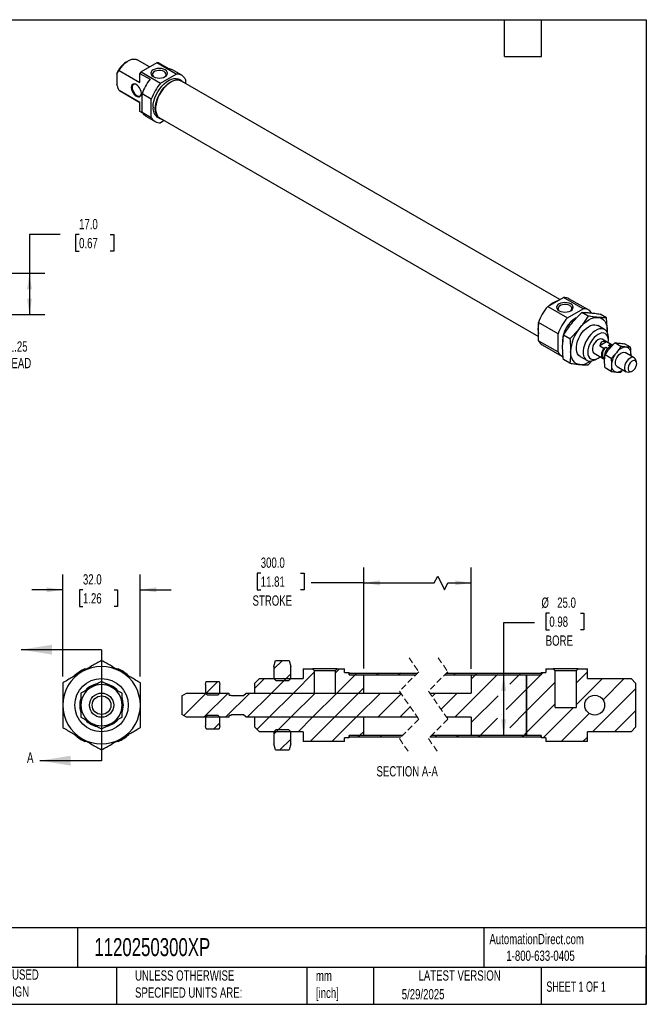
# Model space of a CAD drawing. Header units: millimetres. Extents: x 13 to 546, y 13 to 419.
# Tile 2 of 2: x 288 to 546, y 13 to 419. Entities that reach past the tile are written whole.
import ezdxf

# ---------------------------------------------------------------- set-up
doc = ezdxf.new("R2010")
doc.units = ezdxf.units.MM
doc.header["$LTSCALE"] = 2
doc.linetypes.add('SLD-Dashed', pattern=[1.905, 1.27, -0.635])
doc.linetypes.add('SLD-Solid', pattern=[0])
doc.layers.add('DIMENSIONS', color=140, linetype='SLD-Solid', lineweight=25)
doc.layers.add('TEXT', color=140, linetype='SLD-Solid', lineweight=25)
doc.layers.add('HATCH', color=6, linetype='SLD-Solid')
doc.styles.add('SLDTEXTSTYLE0', font='TXT', dxfattribs={"width": 0.7})
doc.styles.add('SLDTEXTSTYLE1', font='TXT', dxfattribs={"width": 0.65})
doc.dimstyles.new('SLDDIMSTYLE1', dxfattribs={"dimtxt": 4.316016, "dimasz": 6.604, "dimexe": 0, "dimexo": 0.0625, "dimgap": 1.079004, "dimtad": 0, "dimtih": 1, "dimtoh": 1, "dimrnd": 1e-09, "dimzin": 4, "dimdsep": 46, "dimtxsty": 'SLDTEXTSTYLE0', "dimsah": 1, "dimcen": 0.09, "dimadec": 0, "dimazin": 1, "dimtfac": 1, "dimtmove": 0, "dimatfit": 0, "dimfxl": 0, "dimfrac": 2, "dimtolj": 1, "dimtzin": 12, "dimarcsym": 0})
doc.dimstyles.new('SLDDIMSTYLE2', dxfattribs={"dimtxt": 4.316016, "dimasz": 6.604, "dimexe": 0, "dimexo": 0.0625, "dimgap": 1.079004, "dimtad": 0, "dimtih": 1, "dimtoh": 1, "dimrnd": 1e-09, "dimzin": 12, "dimdsep": 46, "dimtxsty": 'SLDTEXTSTYLE0', "dimsah": 1, "dimcen": 0.09, "dimadec": 0, "dimazin": 3, "dimtfac": 1, "dimtmove": 0, "dimatfit": 0, "dimfxl": 0, "dimfrac": 2, "dimtolj": 1, "dimtzin": 12, "dimarcsym": 0})
doc.dimstyles.new('SLDDIMSTYLE3', dxfattribs={"dimtxt": 4.316016, "dimasz": 6.604, "dimexe": 0, "dimexo": 0.0625, "dimgap": 1.079004, "dimtad": 0, "dimtih": 1, "dimtoh": 1, "dimrnd": 1e-09, "dimzin": 4, "dimdsep": 46, "dimtxsty": 'SLDTEXTSTYLE0', "dimsah": 1, "dimcen": 0.09, "dimadec": 0, "dimazin": 1, "dimtfac": 1, "dimtofl": 0, "dimtmove": 0, "dimatfit": 3, "dimfxl": 0, "dimfrac": 2, "dimtolj": 1, "dimtzin": 12, "dimarcsym": 0})

# ---------------------------------------------------------------- blocks, each defined once
blk = doc.blocks.new('_D_8')
at = {"layer": 'DIMENSIONS'}
for p, q in [((305.4, 147.94), (305.4, 190.14)), ((337.4, 147.94), (337.4, 190.14)), ((305.4, 183.79), (292.7, 183.79)), ((313.73, 183.79), (312.28, 183.79)), ((312.28, 183.79), (312.28, 176.93)), ((326.55, 183.79), (328, 183.79)), ((328, 183.79), (328, 176.93)), ((337.4, 183.79), (350.1, 183.79)), ((312.28, 176.93), (313.73, 176.93)), ((328, 176.93), (326.55, 176.93))]:
    blk.add_line(p, q, dxfattribs=at)
for points in [[(305.4, 183.79), (298.8, 184.8), (298.8, 182.77)], [(337.4, 183.79), (344.01, 182.77), (344.01, 184.8)]]:
    blk.add_solid(points, dxfattribs=at)
at = {"layer": 'DIMENSIONS', "char_height": 4.233, "attachment_point": 1, "style": 'SLDTEXTSTYLE0'}
for s, insert in [('32.0', (313.73, 190.21)), ('1.26', (313.73, 182.38))]:
    blk.add_mtext(s, dxfattribs=dict(at, insert=insert))
blk = doc.blocks.new('_D_15')
at = {"layer": 'DIMENSIONS'}
for p, q in [((258.55, 310.91), (258.55, 323.61)), ((223.78, 310.91), (264.9, 310.91)), ((223.78, 300.91), (264.9, 300.91)), ((258.55, 280.87), (258.55, 300.91)), ((271.25, 280.87), (258.55, 280.87))]:
    blk.add_line(p, q, dxfattribs=at)
for points in [[(258.55, 310.91), (259.57, 317.52), (257.53, 317.52)], [(258.55, 300.91), (257.53, 294.31), (259.57, 294.31)]]:
    blk.add_solid(points, dxfattribs=at)
at = {"layer": 'DIMENSIONS', "char_height": 4.233, "attachment_point": 1, "style": 'SLDTEXTSTYLE0'}
for s, insert in [('M10-1.25', (274.15, 286.33)), ('THREAD', (276.1, 279.47))]:
    blk.add_mtext(s, dxfattribs=dict(at, insert=insert))
blk = doc.blocks.new('_D_16')
at = {"layer": 'DIMENSIONS'}
for p, q in [((304.36, 330.41), (291.66, 330.41)), ((291.66, 330.41), (291.66, 314.41)), ((312.14, 330.41), (310.69, 330.41)), ((310.69, 330.41), (310.69, 323.55)), ((324.97, 330.41), (326.42, 330.41)), ((326.42, 330.41), (326.42, 323.55)), ((310.69, 323.55), (312.14, 323.55)), ((326.42, 323.55), (324.97, 323.55)), ((235.68, 314.41), (257.03, 314.41)), ((260.07, 314.41), (298.01, 314.41)), ((291.66, 314.41), (291.66, 297.41)), ((235.68, 297.41), (241.71, 297.41)), ((244.76, 297.41), (257.03, 297.41)), ((260.07, 297.41), (298.01, 297.41))]:
    blk.add_line(p, q, dxfattribs=at)
for points in [[(291.66, 314.41), (290.65, 307.81), (292.68, 307.81)], [(291.66, 297.41), (292.68, 304.02), (290.65, 304.02)]]:
    blk.add_solid(points, dxfattribs=at)
at = {"layer": 'DIMENSIONS', "char_height": 4.233, "attachment_point": 1, "style": 'SLDTEXTSTYLE0'}
for s, insert in [('17.0', (312.14, 336.84)), ('0.67', (312.14, 329.01))]:
    blk.add_mtext(s, dxfattribs=dict(at, insert=insert))
blk = doc.blocks.new('_D_20')
at = {"layer": 'DIMENSIONS'}
for p, q in [((429.6, 151.28), (429.6, 192.99)), ((473.93, 151.21), (473.93, 192.99)), ((387.07, 190.68), (385.62, 190.68)), ((385.62, 190.68), (385.62, 183.82)), ((403.49, 190.68), (404.94, 190.68)), ((404.94, 190.68), (404.94, 183.82)), ((458.64, 186.64), (460.05, 189.46)), ((460.05, 189.46), (462.87, 183.82)), ((385.62, 183.82), (387.07, 183.82)), ((404.94, 183.82), (403.49, 183.82)), ((429.6, 186.64), (407.84, 186.64)), ((429.6, 186.64), (458.64, 186.64)), ((462.87, 183.82), (464.28, 186.64)), ((464.28, 186.64), (473.93, 186.64))]:
    blk.add_line(p, q, dxfattribs=at)
for points in [[(429.6, 186.64), (436.2, 185.63), (436.2, 187.66)], [(473.93, 186.64), (467.32, 187.66), (467.32, 185.63)]]:
    blk.add_solid(points, dxfattribs=at)
at = {"layer": 'DIMENSIONS', "char_height": 4.233, "attachment_point": 1, "style": 'SLDTEXTSTYLE0'}
for s, insert in [('300.0', (387.07, 197.1)), ('11.81', (387.07, 189.28)), ('STROKE', (383.69, 181.45))]:
    blk.add_mtext(s, dxfattribs=dict(at, insert=insert))
blk = doc.blocks.new('_D_21')
at = {"layer": 'DIMENSIONS'}
for p, q in [((506.11, 174.16), (504.66, 174.16)), ((504.66, 174.16), (504.66, 167.3)), ((518.93, 174.16), (520.38, 174.16)), ((520.38, 174.16), (520.38, 167.3)), ((499.95, 170.13), (487.25, 170.13)), ((487.25, 170.13), (487.25, 148.67)), ((504.66, 167.3), (506.11, 167.3)), ((520.38, 167.3), (518.93, 167.3)), ((487.25, 148.67), (487.25, 123.67))]:
    blk.add_line(p, q, dxfattribs=at)
for points in [[(487.25, 148.67), (486.24, 142.06), (488.27, 142.06)], [(487.25, 123.67), (488.27, 130.27), (486.24, 130.27)]]:
    blk.add_solid(points, dxfattribs=at)
at = {"layer": 'DIMENSIONS', "char_height": 4.233, "attachment_point": 1, "style": 'SLDTEXTSTYLE0'}
for s, insert in [('%%c', (502.85, 180.59)), ('25.0', (509.36, 180.59)), ('0.98', (506.11, 172.76)), ('BORE', (504.61, 164.93))]:
    blk.add_mtext(s, dxfattribs=dict(at, insert=insert))
blk = doc.blocks.new('SW_HATCH_0')
at = {"layer": 'HATCH', "color": 0}
for p, q in [((-63.58, 30.98), (-67.12, 27.44)), ((-63.58, 30.98), (-67.12, 27.44)), ((-63.58, 30.98), (-67.12, 27.44)), ((-60.12, 25.46), (-62.89, 22.69)), ((-60.12, 25.46), (-62.89, 22.69)), ((-60.12, 25.46), (-62.89, 22.69)), ((-50.4, 26.2), (-59.1, 17.5)), ((-50.4, 26.2), (-59.1, 17.5)), ((-50.4, 26.2), (-59.1, 17.5)), ((-40.12, 27.5), (-41.84, 25.78)), ((-40.12, 27.5), (-41.84, 25.78)), ((-40.12, 27.5), (-41.84, 25.78)), ((-33.56, 25.07), (-41.14, 17.5)), ((-33.56, 25.07), (-41.14, 17.5)), ((-33.56, 25.07), (-41.14, 17.5)), ((-32.88, 25.76), (-33.64, 25)), ((-32.88, 25.76), (-33.64, 25)), ((-32.88, 25.76), (-33.64, 25)), ((-23.9, 25.76), (-24.66, 25)), ((-23.9, 25.76), (-24.66, 25)), ((-23.9, 25.76), (-24.66, 25)), ((-14.92, 25.76), (-15.68, 25)), ((-14.92, 25.76), (-15.68, 25)), ((-14.92, 25.76), (-15.68, 25)), ((7.8, 25.76), (7.04, 25)), ((7.8, 25.76), (7.04, 25)), ((7.8, 25.76), (7.04, 25)), ((25, 25), (7.5, 7.5)), ((25, 25), (7.5, 7.5)), ((25, 25), (7.5, 7.5)), ((16.02, 25), (14.31, 23.29)), ((16.02, 25), (14.31, 23.29)), ((16.02, 25), (14.31, 23.29)), ((16.78, 25.76), (16.02, 25)), ((16.78, 25.76), (16.02, 25)), ((16.78, 25.76), (16.02, 25)), ((25.12, 25.12), (25, 25)), ((25.12, 25.12), (25, 25)), ((25.12, 25.12), (25, 25)), ((33.98, 25), (30.15, 21.17)), ((33.98, 25), (30.15, 21.17)), ((33.98, 25), (30.15, 21.17)), ((34.74, 25.76), (33.98, 25)), ((34.74, 25.76), (33.98, 25)), ((34.74, 25.76), (33.98, 25)), ((43.04, 25.07), (37.11, 19.15)), ((43.04, 25.07), (37.11, 19.15)), ((43.04, 25.07), (37.11, 19.15)), ((43.11, 25.15), (42.96, 25)), ((43.11, 25.15), (42.96, 25)), ((43.11, 25.15), (42.96, 25)), ((43.96, 26), (43.11, 25.15)), ((43.96, 26), (43.11, 25.15)), ((43.96, 26), (43.11, 25.15)), ((45.46, 27.5), (45.11, 27.15)), ((45.46, 27.5), (45.11, 27.15)), ((45.46, 27.5), (45.11, 27.15)), ((62.21, 26.29), (57.49, 21.57)), ((62.21, 26.29), (57.49, 21.57)), ((62.21, 26.29), (57.49, 21.57)), ((-90.2, 22.31), (-95.19, 17.33)), ((-90.2, 22.31), (-95.19, 17.33)), ((-90.2, 22.31), (-95.19, 17.33)), ((-71.06, 23.5), (-75.12, 19.44)), ((-71.06, 23.5), (-75.12, 19.44)), ((-71.06, 23.5), (-75.12, 19.44)), ((-62.08, 23.5), (-68.08, 17.5)), ((-62.08, 23.5), (-68.08, 17.5)), ((-62.08, 23.5), (-68.08, 17.5)), ((48.93, 21.99), (37.11, 10.17)), ((48.93, 21.99), (37.11, 10.17)), ((48.93, 21.99), (37.11, 10.17)), ((68.4, 23.5), (57.49, 12.59)), ((68.4, 23.5), (57.49, 12.59)), ((68.4, 23.5), (57.49, 12.59)), ((77.38, 23.5), (68.64, 14.75)), ((77.38, 23.5), (68.64, 14.75)), ((77.38, 23.5), (68.64, 14.75)), ((-95.02, 17.5), (-104.32, 8.2)), ((-95.02, 17.5), (-104.32, 8.2)), ((-95.02, 17.5), (-104.32, 8.2)), ((-86.04, 17.5), (-96.04, 7.5)), ((-86.04, 17.5), (-96.04, 7.5)), ((-86.04, 17.5), (-96.04, 7.5)), ((-77.06, 17.5), (-87.06, 7.5)), ((-77.06, 17.5), (-87.06, 7.5)), ((-77.06, 17.5), (-87.06, 7.5)), ((-68.08, 17.5), (-78.08, 7.5)), ((-68.08, 17.5), (-78.08, 7.5)), ((-68.08, 17.5), (-78.08, 7.5)), ((-59.1, 17.5), (-69.1, 7.5)), ((-59.1, 17.5), (-69.1, 7.5)), ((-59.1, 17.5), (-69.1, 7.5)), ((-50.12, 17.5), (-60.12, 7.5)), ((-50.12, 17.5), (-60.12, 7.5)), ((-50.12, 17.5), (-60.12, 7.5)), ((-41.14, 17.5), (-51.14, 7.5)), ((-41.14, 17.5), (-51.14, 7.5)), ((-41.14, 17.5), (-51.14, 7.5)), ((-32.16, 17.5), (-42.16, 7.5)), ((-32.16, 17.5), (-42.16, 7.5)), ((-32.16, 17.5), (-42.16, 7.5)), ((-23.18, 17.5), (-33.18, 7.5)), ((-23.18, 17.5), (-33.18, 7.5)), ((-23.18, 17.5), (-33.18, 7.5)), ((-30.02, 19.64), (-32.16, 17.5)), ((-30.02, 19.64), (-32.16, 17.5)), ((-30.02, 19.64), (-32.16, 17.5)), ((-14.56, 17.13), (-24.2, 7.5)), ((-14.56, 17.13), (-24.2, 7.5)), ((-14.56, 17.13), (-24.2, 7.5)), ((-0.46, 17.5), (-1.85, 16.11)), ((-0.46, 17.5), (-1.85, 16.11)), ((-0.46, 17.5), (-1.85, 16.11)), ((8.52, 17.5), (1.81, 10.79)), ((8.52, 17.5), (1.81, 10.79)), ((8.52, 17.5), (1.81, 10.79)), ((25.38, 16.4), (14.31, 5.33)), ((25.38, 16.4), (14.31, 5.33)), ((25.38, 16.4), (14.31, 5.33)), ((37.11, 19.15), (28.63, 10.67)), ((37.11, 19.15), (28.63, 10.67)), ((37.11, 19.15), (28.63, 10.67)), ((82.21, 19.35), (64.36, 1.5)), ((82.21, 19.35), (64.36, 1.5)), ((82.21, 19.35), (64.36, 1.5)), ((48.93, 13.01), (37.11, 1.19)), ((48.93, 13.01), (37.11, 1.19)), ((48.93, 13.01), (37.11, 1.19)), ((-10.9, 11.82), (-15.22, 7.5)), ((-10.9, 11.82), (-15.22, 7.5)), ((-10.9, 11.82), (-15.22, 7.5)), ((26.63, 8.67), (26.56, 8.6)), ((26.63, 8.67), (26.56, 8.6)), ((26.63, 8.67), (26.56, 8.6)), ((37.11, 10.17), (30.15, 3.21)), ((37.11, 10.17), (30.15, 3.21)), ((37.11, 10.17), (30.15, 3.21)), ((56.4, 11.5), (43.9, -1)), ((56.4, 11.5), (43.9, -1)), ((56.4, 11.5), (43.9, -1)), ((62.96, 9.08), (51.38, -2.5)), ((62.96, 9.08), (51.38, -2.5)), ((62.96, 9.08), (51.38, -2.5)), ((82.21, 10.37), (73.34, 1.5)), ((82.21, 10.37), (73.34, 1.5)), ((82.21, 10.37), (73.34, 1.5)), ((-89.37, 5.19), (-91.87, 2.69)), ((-89.37, 5.19), (-91.87, 2.69)), ((-89.37, 5.19), (-91.87, 2.69)), ((-69.1, 7.5), (-74.11, 2.49)), ((-69.1, 7.5), (-74.11, 2.49)), ((-69.1, 7.5), (-74.11, 2.49)), ((-60.12, 7.5), (-66.12, 1.5)), ((-60.12, 7.5), (-66.12, 1.5)), ((-60.12, 7.5), (-66.12, 1.5)), ((-51.14, 7.5), (-57.14, 1.5)), ((-51.14, 7.5), (-57.14, 1.5)), ((-51.14, 7.5), (-57.14, 1.5)), ((-42.16, 7.5), (-52.16, -2.5)), ((-42.16, 7.5), (-52.16, -2.5)), ((-42.16, 7.5), (-52.16, -2.5)), ((-33.18, 7.5), (-43.18, -2.5)), ((-33.18, 7.5), (-43.18, -2.5)), ((-33.18, 7.5), (-43.18, -2.5)), ((25.12, 7.16), (17.96, 0)), ((25.12, 7.16), (17.96, 0)), ((25.12, 7.16), (17.96, 0)), ((-65.31, 2.31), (-67.12, 0.5)), ((-65.31, 2.31), (-67.12, 0.5)), ((-65.31, 2.31), (-67.12, 0.5)), ((-31.7, 0), (-32.46, -0.76)), ((-31.7, 0), (-32.46, -0.76)), ((-31.7, 0), (-32.46, -0.76)), ((-30.02, 1.68), (-31.77, -0.07)), ((-30.02, 1.68), (-31.77, -0.07)), ((-30.02, 1.68), (-31.77, -0.07)), ((-22.72, 0), (-23.48, -0.76)), ((-22.72, 0), (-23.48, -0.76)), ((-22.72, 0), (-23.48, -0.76)), ((0, 0), (-0.76, -0.76)), ((0, 0), (-0.76, -0.76)), ((0, 0), (-0.76, -0.76)), ((8.98, 0), (8.22, -0.76)), ((8.98, 0), (8.22, -0.76)), ((8.98, 0), (8.22, -0.76)), ((17.96, 0), (17.2, -0.76)), ((17.96, 0), (17.2, -0.76)), ((17.96, 0), (17.2, -0.76)), ((35.92, 0), (35.16, -0.76)), ((35.92, 0), (35.16, -0.76)), ((35.92, 0), (35.16, -0.76)), ((37.11, 1.19), (35.92, 0)), ((37.11, 1.19), (35.92, 0)), ((37.11, 1.19), (35.92, 0)), ((-60.12, -1.48), (-64.61, -5.98)), ((-60.12, -1.48), (-64.61, -5.98)), ((-60.12, -1.48), (-64.61, -5.98)), ((62.21, -0.65), (60.36, -2.5)), ((62.21, -0.65), (60.36, -2.5)), ((62.21, -0.65), (60.36, -2.5))]:
    blk.add_line(p, q, dxfattribs=at)

msp = doc.modelspace()

# ---------------------------------------------------------------- linework, layer by layer
for p, q in [((341.204, 399.588), (336.123, 402.521)), ((332.456, 402.158), (331.513, 401.613)), ((344.182, 401.308), (337.702, 397.567)), ((352.243, 396.654), (344.182, 401.308)), ((348.956, 398.855), (344.713, 401.304)), ((354.503, 396.145), (350.684, 398.349)), ((327.743, 396.782), (327.743, 392.293)), ((328.686, 398.103), (337.171, 393.205)), ((337.171, 396.95), (341.413, 394.501)), ((337.171, 393.205), (337.171, 396.95)), ((337.702, 397.567), (345.763, 392.913)), ((345.763, 392.913), (352.243, 396.654)), ((354.446, 393.868), (353.503, 394.413)), ((356.074, 394.442), (356.074, 392.744)), ((510.483, 303.605), (354.366, 393.73)), ((337.171, 384.985), (328.686, 389.883)), ((328.79, 389.819), (328.686, 389.883)), ((328.79, 389.819), (337.171, 384.981)), ((341.932, 386.278), (338.114, 388.482)), ((338.114, 380.999), (338.114, 388.482)), ((341.932, 378.794), (341.932, 386.278)), ((337.171, 381.239), (337.171, 384.985)), ((338.383, 380.54), (337.171, 381.239)), ((338.114, 380.999), (341.932, 378.794)), ((339.685, 379.296), (343.504, 377.092)), ((344.503, 378.824), (345.446, 378.28)), ((345.526, 378.418), (501.644, 288.293)), ((347.235, 377.432), (345.763, 376.582)), ((505.475, 300.713), (511.955, 304.455)), ((520.016, 299.801), (511.955, 304.455)), ((522.275, 299.292), (514.214, 303.945)), ((505.475, 300.713), (513.536, 296.06)), ((513.536, 296.06), (520.016, 299.801)), ((522.103, 296.747), (519.463, 298.271)), ((529.645, 296.073), (527.005, 297.597)), ((509.705, 289.425), (501.644, 294.078)), ((501.644, 286.595), (501.644, 294.078)), ((528.928, 291.218), (526.099, 292.85)), ((509.705, 281.941), (509.705, 289.425)), ((514.56, 287.364), (511.92, 288.888)), ((529.945, 290), (529.975, 290.854)), ((529.975, 290.854), (529.95, 290.13)), ((501.644, 286.595), (509.705, 281.941)), ((503.215, 284.892), (511.276, 280.239)), ((529.74, 286.092), (526.911, 284.459)), ((531.642, 285.032), (527.871, 287.209)), ((531.389, 285.139), (529.74, 286.092)), ((530.447, 286.772), (530.447, 287.86)), ((530.579, 284.671), (531.389, 285.139)), ((531.286, 284.263), (530.579, 284.671)), ((531.649, 284.412), (531.375, 284.57)), ((535.584, 284.25), (533.088, 285.691)), ((539.591, 283.892), (537.095, 285.333)), ((524.537, 281.436), (528.309, 279.258)), ((526.911, 284.459), (528.561, 283.506)), ((528.561, 283.506), (529.372, 283.974)), ((531.577, 279.266), (529.081, 280.707)), ((529.372, 283.974), (530.079, 283.566)), ((541.07, 279.589), (537.416, 281.698)), ((539.709, 280.375), (539.757, 281.125)), ((514.56, 277.307), (511.92, 278.831)), ((518.766, 280.148), (521.595, 278.516)), ((522.103, 276.633), (523.78, 278.37)), ((525.262, 278.879), (526.205, 279.424)), ((528.905, 279.35), (528.561, 279.151)), ((528.575, 279.72), (528.849, 279.562)), ((542.039, 277.883), (541.605, 278.945)), ((531.577, 273.923), (529.081, 275.364)), ((534.083, 275.925), (537.737, 273.816)), ((535.584, 273.565), (536.472, 274.546)), ((538.563, 273.674), (539.7, 273.829)), ((392.498, 152.166), (393.198, 154.641)), ((393.198, 154.641), (398.798, 154.641)), ((398.798, 154.641), (399.498, 152.166)), ((314.53, 151.166), (315.384, 151.166)), ((327.423, 151.166), (328.277, 151.166)), ((392.498, 152.166), (392.498, 147.166)), ((399.498, 147.166), (399.498, 152.166)), ((404.498, 151.166), (404.498, 147.166)), ((404.498, 151.166), (408.348, 151.166)), ((409.215, 150.299), (408.348, 151.166)), ((418.648, 151.166), (408.348, 151.166)), ((418.648, 151.166), (417.781, 150.299)), ((418.648, 151.166), (421.598, 151.166)), ((421.598, 149.666), (421.598, 151.166)), ((504.727, 151.166), (504.727, 149.666)), ((504.727, 151.166), (507.677, 151.166)), ((508.544, 150.299), (507.677, 151.166)), ((517.977, 151.166), (507.677, 151.166)), ((517.977, 151.166), (517.11, 150.299)), ((517.977, 151.166), (521.827, 151.166)), ((521.827, 147.166), (521.827, 151.166)), ((384.498, 145.166), (386.498, 147.166)), ((386.498, 147.166), (404.498, 147.166)), ((392.498, 147.166), (393.31, 146.354)), ((393.31, 146.354), (398.686, 146.354)), ((398.686, 146.354), (399.498, 147.166)), ((409.215, 141.166), (409.215, 150.299)), ((417.781, 150.299), (409.215, 150.299)), ((417.781, 150.299), (417.781, 141.166)), ((421.598, 149.666), (423.598, 149.666)), ((423.598, 148.741), (423.598, 149.666)), ((423.598, 149.426), (451.702, 149.426)), ((423.598, 149.426), (423.598, 148.666)), ((423.598, 148.741), (429.598, 148.741)), ((423.598, 148.666), (450.942, 148.666)), ((429.598, 141.166), (429.598, 148.741)), ((462.942, 148.666), (502.727, 148.666)), ((463.702, 149.426), (502.727, 149.426)), ((473.927, 148.666), (473.927, 141.166)), ((473.927, 148.666), (496.727, 148.666)), ((496.727, 148.741), (496.727, 123.591)), ((496.727, 148.741), (502.727, 148.741)), ((496.727, 123.666), (496.727, 148.666)), ((502.727, 149.666), (502.727, 148.741)), ((502.727, 149.666), (504.727, 149.666)), ((502.727, 148.666), (502.727, 149.426)), ((508.544, 135.166), (508.544, 150.299)), ((517.11, 150.299), (508.544, 150.299)), ((517.11, 150.299), (517.11, 135.166)), ((521.827, 147.166), (539.827, 147.166)), ((539.827, 147.166), (541.827, 145.166)), ((364.248, 144.666), (364.601, 145.981)), ((364.248, 144.666), (364.248, 141.166)), ((364.601, 145.981), (369.896, 145.981)), ((369.896, 145.981), (370.248, 144.666)), ((370.248, 141.166), (370.248, 144.666)), ((384.498, 145.166), (384.498, 141.166)), ((541.827, 127.166), (541.827, 145.166)), ((354.498, 140.011), (356.498, 141.166)), ((354.498, 140.011), (354.498, 132.321)), ((356.498, 141.166), (373.998, 141.166)), ((364.248, 141.166), (364.925, 140.489)), ((364.925, 140.489), (369.572, 140.489)), ((369.572, 140.489), (370.248, 141.166)), ((373.998, 140.366), (373.998, 141.166)), ((373.998, 140.366), (374.798, 140.366)), ((374.798, 140.366), (374.998, 140.166)), ((374.998, 140.166), (379.998, 140.166)), ((379.998, 140.166), (380.998, 141.166)), ((380.998, 141.166), (444.802, 141.166)), ((384.498, 141.166), (409.215, 141.166)), ((417.781, 141.166), (429.598, 141.166)), ((456.802, 141.166), (473.927, 141.166)), ((508.544, 135.166), (517.11, 135.166)), ((356.498, 131.166), (354.498, 132.321)), ((373.998, 131.166), (356.498, 131.166)), ((364.925, 131.842), (364.248, 131.166)), ((364.248, 131.166), (364.248, 127.666)), ((369.572, 131.842), (364.925, 131.842)), ((370.248, 131.166), (369.572, 131.842)), ((370.248, 127.666), (370.248, 131.166)), ((374.798, 131.966), (373.998, 131.966)), ((373.998, 131.166), (373.998, 131.966)), ((374.998, 132.166), (374.798, 131.966)), ((379.998, 132.166), (374.998, 132.166)), ((380.998, 131.166), (379.998, 132.166)), ((451.693, 131.166), (380.998, 131.166)), ((429.598, 131.166), (384.498, 131.166)), ((384.498, 131.166), (384.498, 127.166)), ((429.598, 123.591), (429.598, 131.166)), ((473.927, 131.166), (463.693, 131.166)), ((473.927, 131.166), (473.927, 123.666)), ((364.601, 126.351), (364.248, 127.666)), ((364.601, 126.351), (369.896, 126.351)), ((370.248, 127.666), (369.896, 126.351)), ((386.498, 125.166), (384.498, 127.166)), ((541.827, 127.166), (539.827, 125.166)), ((404.498, 125.166), (386.498, 125.166)), ((393.31, 125.978), (392.498, 125.166)), ((392.498, 125.166), (392.498, 120.166)), ((398.686, 125.978), (393.31, 125.978)), ((399.498, 125.166), (398.686, 125.978)), ((399.498, 120.166), (399.498, 125.166)), ((404.498, 125.166), (404.498, 121.166)), ((421.598, 121.166), (421.598, 122.666)), ((423.598, 122.666), (421.598, 122.666)), ((445.552, 123.666), (423.598, 123.666)), ((423.598, 123.666), (423.598, 122.906)), ((429.598, 123.591), (423.598, 123.591)), ((423.598, 122.666), (423.598, 123.591)), ((444.792, 122.906), (423.598, 122.906)), ((502.727, 122.906), (456.792, 122.906)), ((502.727, 123.666), (457.552, 123.666)), ((496.727, 123.666), (473.927, 123.666)), ((502.727, 123.591), (496.727, 123.591)), ((502.727, 122.906), (502.727, 123.666)), ((502.727, 123.591), (502.727, 122.666)), ((504.727, 122.666), (502.727, 122.666)), ((504.727, 122.666), (504.727, 121.166)), ((539.827, 125.166), (521.827, 125.166)), ((521.827, 121.166), (521.827, 125.166)), ((315.384, 121.166), (314.53, 121.166)), ((328.277, 121.166), (327.423, 121.166)), ((393.198, 117.691), (392.498, 120.166)), ((399.498, 120.166), (398.798, 117.691)), ((421.598, 121.166), (404.498, 121.166)), ((521.827, 121.166), (504.727, 121.166)), ((393.198, 117.691), (398.798, 117.691))]:
    msp.add_line(p, q)
at = {"color": 7, "linetype": 'SLD-Dashed', "lineweight": 18}
for p, q in [((448.247, 155.776), (452.247, 149.971)), ((460.247, 155.776), (464.247, 149.971)), ((452.247, 149.971), (444.247, 141.971)), ((464.247, 149.971), (456.247, 141.971)), ((444.247, 141.971), (452.247, 130.361)), ((456.247, 141.971), (464.247, 130.361)), ((452.247, 130.361), (444.247, 122.361)), ((464.247, 130.361), (456.247, 122.361)), ((444.247, 122.361), (448.247, 116.556)), ((456.247, 122.361), (460.247, 116.556))]:
    msp.add_line(p, q, dxfattribs=at)
at = {"flags": 128}
for points in [[(328.686, 398.103), (329.388, 399.225), (330.19, 400.247), (331.066, 401.136), (331.988, 401.863), (332.925, 402.404), (333.847, 402.742), (334.724, 402.864), (335.526, 402.769), (336.123, 402.521)], [(342.757, 395.586), (343.468, 395.272), (344.296, 395.074), (345.185, 395.006), (346.073, 395.074), (346.901, 395.272), (347.612, 395.586), (348.158, 395.997), (348.501, 396.475), (348.618, 396.988), (348.501, 397.501), (348.158, 397.979), (347.612, 398.389), (346.901, 398.704), (346.073, 398.902), (345.185, 398.97), (344.296, 398.902), (343.468, 398.704), (342.757, 398.389), (342.211, 397.979), (341.868, 397.501), (341.751, 396.988), (341.868, 396.475), (342.211, 395.997), (342.757, 395.586)], [(347.39, 395.469), (347.47, 395.528), (347.86, 395.94), (348.033, 396.398), (347.975, 396.866), (347.691, 397.306), (347.204, 397.682), (346.553, 397.963), (345.792, 398.127), (344.981, 398.16), (344.187, 398.06), (343.474, 397.836), (342.899, 397.504), (342.509, 397.092), (342.337, 396.634), (342.395, 396.166), (342.679, 395.726), (342.98, 395.469)], [(342.639, 382.944), (342.722, 384.171), (342.967, 385.461), (343.368, 386.78), (343.915, 388.096), (344.595, 389.373), (345.388, 390.579), (346.275, 391.683), (347.232, 392.655), (348.236, 393.471), (349.259, 394.109), (350.276, 394.553), (351.26, 394.792), (352.185, 394.82), (353.028, 394.634), (353.503, 394.413)], [(343.582, 382.4), (343.664, 383.627), (343.909, 384.916), (344.311, 386.236), (344.858, 387.552), (345.537, 388.829), (346.331, 390.035), (347.218, 391.138), (348.175, 392.111), (349.179, 392.926), (350.202, 393.565), (351.219, 394.009), (352.203, 394.248), (353.128, 394.275), (353.971, 394.09), (354.709, 393.697), (355.21, 393.242)], [(337.831, 388.714), (337.747, 389.437), (337.502, 390.199), (337.115, 390.937), (336.618, 391.592), (336.052, 392.112), (335.461, 392.452), (334.895, 392.587), (334.398, 392.505), (334.012, 392.213), (333.766, 391.735), (333.682, 391.109), (333.766, 390.385), (334.012, 389.624), (334.398, 388.885), (334.895, 388.23), (335.461, 387.711), (336.052, 387.37), (336.618, 387.235), (337.115, 387.317), (337.502, 387.609), (337.747, 388.087), (337.831, 388.714)], [(335.404, 392.475), (334.979, 392.511), (334.528, 392.356), (334.204, 391.994), (334.034, 391.456), (334.034, 390.791), (334.204, 390.057), (334.528, 389.32), (334.979, 388.645), (335.515, 388.092), (336.09, 387.711), (336.651, 387.535), (337.15, 387.579), (337.542, 387.841), (337.792, 388.296), (337.801, 388.324)], [(354.366, 393.73), (354.276, 393.78), (353.497, 394.064), (352.626, 394.142), (351.685, 394.011), (350.699, 393.675), (349.694, 393.141), (348.696, 392.425), (347.729, 391.544), (346.82, 390.521), (345.993, 389.383), (345.267, 388.16), (344.663, 386.882), (344.195, 385.584), (343.877, 384.298), (343.715, 383.058), (343.715, 381.896), (343.877, 380.843), (344.195, 379.925), (344.663, 379.166), (345.267, 378.586), (345.526, 378.418)], [(346.371, 377.93), (346.331, 377.939), (345.537, 378.229), (344.858, 378.722), (344.311, 379.406), (343.909, 380.262), (343.664, 381.269), (343.582, 382.4)], [(514.961, 301.781), (514.25, 302.096), (513.422, 302.294), (512.533, 302.362), (511.645, 302.294), (510.817, 302.096), (510.106, 301.781), (509.56, 301.371), (509.217, 300.893), (509.1, 300.38), (509.217, 299.867), (509.56, 299.389), (510.106, 298.978), (510.817, 298.663), (511.645, 298.465), (512.533, 298.398), (513.422, 298.465), (514.25, 298.663), (514.961, 298.978), (515.507, 299.389), (515.85, 299.867), (515.967, 300.38), (515.85, 300.893), (515.507, 301.371), (514.961, 301.781)], [(514.552, 301.073), (513.902, 301.354), (513.14, 301.518), (512.33, 301.552), (511.535, 301.452), (510.822, 301.227), (510.247, 300.896), (509.858, 300.484), (509.685, 300.025), (509.743, 299.557), (510.027, 299.118), (510.328, 298.86)], [(514.738, 298.86), (514.819, 298.92), (515.209, 299.332), (515.381, 299.79), (515.323, 300.258), (515.039, 300.698), (514.552, 301.073)], [(518.766, 280.148), (518.238, 280.558), (517.761, 281.204), (517.434, 282.021), (517.268, 282.981), (517.268, 284.055), (517.434, 285.207), (517.761, 286.4), (518.238, 287.597), (518.849, 288.759), (519.576, 289.848), (520.395, 290.829), (521.279, 291.671), (522.2, 292.347), (523.129, 292.835), (524.035, 293.119), (524.89, 293.191), (525.666, 293.047), (526.099, 292.85)], [(518.662, 291.865), (519.546, 292.88), (520.481, 293.785), (521.448, 294.566), (522.433, 295.209), (523.417, 295.703), (524.385, 296.039), (525.319, 296.212), (526.204, 296.219)], [(526.204, 296.219), (527.024, 296.06), (527.766, 295.737), (528.417, 295.256), (528.965, 294.625), (529.401, 293.855), (529.718, 292.96), (529.911, 291.953), (529.975, 290.854)], [(530.447, 287.86), (530.363, 288.881), (530.116, 289.773), (529.713, 290.508), (529.166, 291.061), (528.494, 291.415), (527.718, 291.558), (526.864, 291.487), (525.957, 291.202), (525.029, 290.714), (524.107, 290.038), (523.223, 289.196), (522.405, 288.215), (521.678, 287.126), (521.066, 285.964), (520.589, 284.768), (520.263, 283.574), (520.097, 282.422), (520.097, 281.348), (520.263, 280.388), (520.589, 279.571), (521.066, 278.925), (521.678, 278.47), (522.405, 278.22), (523.223, 278.184), (524.107, 278.363), (525.029, 278.75), (525.262, 278.879)], [(530.365, 285.769), (530.447, 286.772), (530.365, 287.68), (530.124, 288.46), (529.732, 289.081), (529.204, 289.518), (528.561, 289.757), (527.828, 289.786), (527.032, 289.605), (526.204, 289.222), (525.376, 288.65), (524.58, 287.911), (523.847, 287.035), (523.204, 286.055), (522.676, 285.008), (522.284, 283.934), (522.043, 282.876), (521.961, 281.873), (522.043, 280.964), (522.284, 280.185), (522.676, 279.564), (523.204, 279.126), (523.847, 278.888), (524.58, 278.859), (525.376, 279.039), (526.204, 279.423), (527.032, 279.995), (527.032, 279.995)], [(527.871, 287.209), (527.813, 287.24), (527.288, 287.365), (526.684, 287.264), (526.043, 286.945), (525.415, 286.431), (524.845, 285.761), (524.376, 284.985), (524.042, 284.159), (523.869, 283.345), (523.869, 282.604), (524.042, 281.99), (524.376, 281.549), (524.537, 281.436)], [(532.004, 284.494), (531.633, 284.407), (530.993, 284.088), (530.364, 283.574), (529.795, 282.904), (529.325, 282.127), (528.992, 281.301), (528.819, 280.488), (528.819, 279.746), (528.954, 279.219)], [(531.375, 284.57), (531.134, 284.668), (530.579, 284.671)], [(532.082, 284.583), (531.785, 284.934), (531.389, 285.139)], [(518.662, 276.779), (517.841, 276.939), (517.099, 277.262), (516.449, 277.743), (515.901, 278.374), (515.464, 279.144), (515.147, 280.039), (514.955, 281.046), (514.89, 282.145)], [(528.561, 283.506), (528.166, 282.845), (527.867, 282.145), (527.681, 281.446), (527.618, 280.785), (527.681, 280.196), (527.867, 279.711), (528.166, 279.357), (528.561, 279.151)], [(529.372, 283.974), (528.817, 283.33), (528.376, 282.57), (528.093, 281.767), (527.995, 281.002), (528.093, 280.35), (528.376, 279.874), (528.575, 279.72)], [(534.083, 275.925), (533.922, 276.038), (533.588, 276.479), (533.415, 277.093), (533.415, 277.834), (533.588, 278.648), (533.922, 279.474), (534.391, 280.251), (534.961, 280.921), (535.589, 281.434), (536.23, 281.753), (536.834, 281.854), (537.359, 281.73), (537.416, 281.698)], [(539.757, 281.125), (539.723, 280.501), (539.708, 280.376)], [(541.605, 278.945), (541.417, 279.279), (541.012, 279.62), (540.488, 279.745), (539.883, 279.644), (539.242, 279.325), (538.614, 278.812), (538.044, 278.141), (537.575, 277.365), (537.241, 276.539), (537.068, 275.725), (537.068, 274.984), (537.241, 274.37), (537.575, 273.929), (538.044, 273.694), (538.563, 273.674)], [(542.159, 277.205), (542.078, 277.775), (541.844, 278.202), (541.476, 278.447), (541.008, 278.489), (540.482, 278.324), (539.943, 277.966), (539.44, 277.448), (539.017, 276.815), (538.713, 276.124), (538.554, 275.435), (538.554, 274.812), (538.713, 274.307), (539.017, 273.967), (539.44, 273.822), (539.943, 273.885), (540.482, 274.149), (541.008, 274.592), (541.476, 275.174), (541.844, 275.844), (542.078, 276.541), (542.159, 277.205)], [(330.404, 136.166), (330.25, 137.82), (329.988, 138.87)], [(330.02, 133.565), (330.25, 134.512), (330.404, 136.166)]]:
    msp.add_lwpolyline(points, dxfattribs=at)
for centre, radius in [((321.404, 136.166), 11), ((321.404, 136.166), 5), ((321.404, 136.166), 3.845), ((524.827, 136.166), 4.1)]:
    msp.add_circle(centre, radius)
for centre, radius, start, end in [((336.401, 393.912), 9.122, 122.40213, 161.66003), ((344.418, 396.523), 4.791, 86.46228, 92.81465), ((348.753, 394.957), 3.903, 60.33862, 87.01547), ((350.48, 386.023), 17.22, 137.9047, 140.61133), ((355.842, 382.677), 18.655, 140.66443, 161.86681), ((352.535, 392.737), 3.928, 25.72936, 94.25989), ((359.6, 380.501), 18.589, 138.10745, 161.89255), ((347.198, 382.525), 4.579, 174.74659, 233.94123), ((341.745, 382.774), 4.042, 206.0517, 239.36163), ((345.471, 380.5), 3.928, 205.72936, 274.25989), ((511.941, 294.817), 8.571, 106.63647, 133.35815), ((512.225, 300.389), 4.075, 60.78067, 93.80158), ((519.312, 288.301), 18.589, 138.10745, 161.89255), ((520.308, 295.901), 3.911, 34.94079, 94.28289), ((509.702, 291.425), 8.298, 166.18499, 193.81501), ((527.373, 283.648), 18.589, 138.10745, 161.89255), ((522.394, 286.529), 10.782, 118.73853, 181.87534), ((531.245, 281.391), 16.372, 140.22793, 177.36071), ((505.257, 288.353), 4.019, 205.95077, 239.46255), ((513.267, 283.663), 3.957, 205.79403, 247.47947), ((540.432, 276.098), 8.698, 140.22793, 177.36071), ((538.063, 278.812), 5.172, 93.42954, 146.56509), ((537.297, 281.525), 2.492, 350.74812, 79.45322), ((518.843, 283.804), 7.027, 268.51664, 306.75193), ((534.203, 276.098), 2.492, 170.74812, 259.45322), ((533.754, 277.726), 4.078, 269.89889, 310.001), ((321.404, 136.166), 16.5, 114.61998, 132.89607), ((321.404, 136.166), 16, 60, 120), ((321.404, 136.166), 16.5, 48.15587, 65.38002), ((321.404, 136.166), 16, 120, 180), ((321.404, 136.166), 16, 0, 60), ((321.404, 136.166), 8.5, 120, 180), ((321.404, 136.166), 9, 102.2692, 136.16053), ((321.404, 136.166), 8.5, 60, 120), ((321.404, 136.166), 9, 41.26522, 76.27672), ((321.404, 136.166), 8.5, 0, 60), ((321.404, 136.166), 9, 163.1161, 196.60104), ((321.404, 136.166), 16, 180, 240), ((321.404, 136.166), 8.5, 180, 240), ((321.404, 136.166), 8.5, 300, 0), ((321.404, 136.166), 16, 300, 0), ((321.404, 136.166), 9, 283.86268, 318.30562), ((321.404, 136.166), 9, 223.70751, 257.35768), ((321.404, 136.166), 8.5, 240, 300), ((321.404, 136.166), 16.5, 228.15587, 245.38002), ((321.404, 136.166), 16, 240, 300), ((321.404, 136.166), 16.5, 294.61998, 312.89607)]:
    msp.add_arc(centre, radius, start, end)
for points, knots in [([(327.743, 396.782), (327.873, 397.035), (328.021, 397.267), (328.339, 397.703), (328.509, 397.908), (328.686, 398.103)], [0, 0, 0, 0, 0.5, 0.5, 1, 1, 1, 1]), ([(328.686, 389.883), (328.509, 390.283), (328.339, 390.683), (328.021, 391.486), (327.873, 391.889), (327.743, 392.293)], [0, 0, 0, 0, 0.5, 0.5, 1, 1, 1, 1]), ([(515.362, 293.77), (515.994, 294.557), (516.655, 295.323), (518.025, 296.82), (518.735, 297.552), (519.463, 298.271)], [0, 0, 0, 0, 0.5, 0.5, 1, 1, 1, 1]), ([(522.103, 296.747), (521.579, 295.91), (521.036, 295.082), (519.893, 293.453), (519.294, 292.652), (518.662, 291.865)], [0, 0, 0, 0, 0.5, 0.5, 1, 1, 1, 1]), ([(519.463, 298.271), (519.986, 298.274), (520.53, 298.266), (521.672, 298.22), (522.272, 298.181), (522.904, 298.124)], [0, 0, 0, 0, 0.5, 0.5, 1, 1, 1, 1]), ([(526.204, 296.219), (525.572, 296.276), (524.911, 296.35), (523.54, 296.528), (522.83, 296.632), (522.103, 296.747)], [0, 0, 0, 0, 0.5, 0.5, 1, 1, 1, 1]), ([(522.904, 298.124), (523.536, 298.068), (524.197, 297.994), (525.568, 297.816), (526.278, 297.712), (527.005, 297.597)], [0, 0, 0, 0, 0.5, 0.5, 1, 1, 1, 1]), ([(511.92, 288.888), (512.444, 289.725), (512.987, 290.553), (514.13, 292.182), (514.73, 292.984), (515.362, 293.77)], [0, 0, 0, 0, 0.5, 0.5, 1, 1, 1, 1]), ([(529.645, 296.073), (529.122, 296.07), (528.579, 296.078), (527.436, 296.124), (526.836, 296.163), (526.204, 296.219)], [0, 0, 0, 0, 0.5, 0.5, 1, 1, 1, 1]), ([(529.975, 290.854), (529.975, 291.697), (529.945, 292.554), (529.831, 294.296), (529.747, 295.18), (529.645, 296.073)], [0, 0, 0, 0, 0.5, 0.5, 1, 1, 1, 1]), ([(511.59, 284.05), (511.59, 284.893), (511.621, 285.716), (511.735, 287.326), (511.818, 288.113), (511.92, 288.888)], [0, 0, 0, 0, 0.5, 0.5, 1, 1, 1, 1]), ([(518.662, 291.865), (518.029, 291.079), (517.369, 290.313), (515.998, 288.815), (515.288, 288.083), (514.56, 287.364)], [0, 0, 0, 0, 0.5, 0.5, 1, 1, 1, 1]), ([(514.56, 287.364), (514.662, 286.471), (514.746, 285.588), (514.86, 283.846), (514.89, 282.988), (514.89, 282.145)], [0, 0, 0, 0, 0.5, 0.5, 1, 1, 1, 1]), ([(529.74, 286.092), (529.41, 286.228), (529.069, 286.308), (528.422, 286.316), (528.116, 286.243), (527.592, 285.94), (527.375, 285.712), (527.059, 285.147), (526.958, 284.813), (526.911, 284.459)], [0, 0, 0, 0, 0.25, 0.25, 0.5, 0.5, 0.75, 0.75, 1, 1, 1, 1]), ([(511.92, 278.831), (511.818, 279.724), (511.735, 280.608), (511.621, 282.349), (511.59, 283.207), (511.59, 284.05)], [0, 0, 0, 0, 0.5, 0.5, 1, 1, 1, 1]), ([(514.89, 282.145), (514.89, 281.302), (514.86, 280.48), (514.746, 278.87), (514.662, 278.082), (514.56, 277.307)], [0, 0, 0, 0, 0.5, 0.5, 1, 1, 1, 1]), ([(530.079, 283.566), (530.332, 283.712), (530.571, 283.85), (530.983, 284.088), (531.156, 284.188), (531.286, 284.263)], [0, 0, 0, 0, 0.5, 0.5, 1, 1, 1, 1]), ([(514.56, 277.307), (515.288, 277.192), (515.998, 277.088), (517.369, 276.91), (518.029, 276.836), (518.662, 276.779)], [0, 0, 0, 0, 0.5, 0.5, 1, 1, 1, 1]), ([(518.662, 276.779), (519.294, 276.723), (519.893, 276.684), (521.036, 276.638), (521.579, 276.63), (522.103, 276.633)], [0, 0, 0, 0, 0.5, 0.5, 1, 1, 1, 1]), ([(321.404, 154.641), (320.077, 153.875), (318.747, 153.107), (316.081, 151.568), (314.745, 150.796), (313.404, 150.022)], [0, 0, 0, 0, 0.5, 0.5, 1, 1, 1, 1]), ([(329.404, 150.022), (328.063, 150.796), (326.726, 151.568), (324.06, 153.107), (322.73, 153.875), (321.404, 154.641)], [0, 0, 0, 0, 0.5, 0.5, 1, 1, 1, 1]), ([(313.404, 150.022), (312.063, 149.248), (310.726, 148.476), (308.06, 146.937), (306.73, 146.169), (305.404, 145.403)], [0, 0, 0, 0, 0.5, 0.5, 1, 1, 1, 1]), ([(337.404, 145.403), (336.077, 146.169), (334.747, 146.937), (332.081, 148.476), (330.745, 149.248), (329.404, 150.022)], [0, 0, 0, 0, 0.5, 0.5, 1, 1, 1, 1]), ([(305.404, 145.403), (305.404, 143.871), (305.404, 142.336), (305.404, 139.258), (305.404, 137.714), (305.404, 136.166)], [0, 0, 0, 0, 0.5, 0.5, 1, 1, 1, 1]), ([(337.404, 136.166), (337.404, 137.714), (337.404, 139.258), (337.404, 142.336), (337.404, 143.871), (337.404, 145.403)], [0, 0, 0, 0, 0.5, 0.5, 1, 1, 1, 1]), ([(305.404, 136.166), (305.404, 134.617), (305.404, 133.074), (305.404, 129.995), (305.404, 128.46), (305.404, 126.928)], [0, 0, 0, 0, 0.5, 0.5, 1, 1, 1, 1]), ([(337.404, 126.928), (337.404, 128.46), (337.404, 129.995), (337.404, 133.074), (337.404, 134.617), (337.404, 136.166)], [0, 0, 0, 0, 0.5, 0.5, 1, 1, 1, 1]), ([(305.404, 126.928), (306.73, 126.162), (308.06, 125.395), (310.726, 123.855), (312.063, 123.084), (313.404, 122.309)], [0, 0, 0, 0, 0.5, 0.5, 1, 1, 1, 1]), ([(329.404, 122.309), (330.745, 123.084), (332.081, 123.855), (334.747, 125.395), (336.077, 126.162), (337.404, 126.928)], [0, 0, 0, 0, 0.5, 0.5, 1, 1, 1, 1]), ([(313.404, 122.309), (314.745, 121.535), (316.081, 120.763), (318.747, 119.224), (320.077, 118.457), (321.404, 117.691)], [0, 0, 0, 0, 0.5, 0.5, 1, 1, 1, 1]), ([(321.404, 117.691), (322.73, 118.457), (324.06, 119.224), (326.726, 120.763), (328.063, 121.535), (329.404, 122.309)], [0, 0, 0, 0, 0.5, 0.5, 1, 1, 1, 1])]:
    msp.add_open_spline(points, degree=3, knots=knots)
for points in [[(530.918, 283.295), (531.589, 284.13), (532.32, 284.924), (533.088, 285.691)], [(533.088, 285.691), (533.65, 285.691), (534.254, 285.668), (534.925, 285.608)], [(534.925, 285.608), (535.596, 285.548), (536.327, 285.452), (537.095, 285.333)], [(528.915, 278.131), (528.915, 279.026), (528.978, 279.88), (529.081, 280.707)], [(529.081, 280.707), (529.643, 281.593), (530.247, 282.46), (530.918, 283.295)], [(533.746, 281.662), (533.075, 280.827), (532.345, 280.033), (531.577, 279.266)], [(535.584, 284.25), (535.022, 283.364), (534.418, 282.497), (533.746, 281.662)], [(537.753, 283.975), (537.082, 284.035), (536.352, 284.132), (535.584, 284.25)], [(539.591, 283.892), (539.029, 283.892), (538.425, 283.915), (537.753, 283.975)], [(539.757, 281.125), (539.757, 282.02), (539.694, 282.946), (539.591, 283.892)], [(529.081, 275.364), (528.978, 276.31), (528.915, 277.236), (528.915, 278.131)], [(531.577, 279.266), (531.68, 278.32), (531.743, 277.394), (531.743, 276.498)], [(531.743, 276.498), (531.743, 275.603), (531.68, 274.75), (531.577, 273.923)], [(531.577, 273.923), (532.345, 273.804), (533.075, 273.708), (533.746, 273.648)], [(533.746, 273.648), (534.418, 273.588), (535.022, 273.565), (535.584, 273.565)], [(317.154, 143.527), (315.73, 142.705), (314.314, 141.888), (312.904, 141.073)], [(321.404, 145.981), (319.993, 145.166), (318.577, 144.349), (317.154, 143.527)], [(325.654, 143.527), (324.23, 144.349), (322.814, 145.166), (321.404, 145.981)], [(329.904, 141.073), (328.493, 141.888), (327.077, 142.705), (325.654, 143.527)], [(312.904, 141.073), (312.904, 139.445), (312.904, 137.81), (312.904, 136.166)], [(329.904, 136.166), (329.904, 137.81), (329.904, 139.445), (329.904, 141.073)], [(312.904, 136.166), (312.904, 134.522), (312.904, 132.887), (312.904, 131.258)], [(329.904, 131.258), (329.904, 132.887), (329.904, 134.522), (329.904, 136.166)], [(312.904, 131.258), (314.314, 130.444), (315.73, 129.627), (317.154, 128.805)], [(325.654, 128.805), (327.077, 129.627), (328.493, 130.444), (329.904, 131.258)], [(317.154, 128.805), (318.577, 127.982), (319.993, 127.165), (321.404, 126.351)], [(321.404, 126.351), (322.814, 127.165), (324.23, 127.982), (325.654, 128.805)]]:
    msp.add_open_spline(points, degree=3)
at = {"layer": 'TEXT'}
for p, q in [((12.7, 419.1), (546.1, 419.1)), ((487.68, 403.86), (487.68, 419.1)), ((502.92, 403.86), (502.92, 419.1)), ((546.1, 419.1), (546.1, 12.7)), ((487.68, 403.86), (502.92, 403.86)), ((321.404, 159.075), (321.404, 113.257)), ((546.1, 44.252), (12.7, 44.252)), ((311.518, 44.252), (311.518, 27.94)), ((479.151, 44.252), (479.151, 27.94)), ((546.1, 12.7), (546.1, 33.02)), ((546.1, 27.94), (12.7, 27.94)), ((327.56, 27.94), (327.56, 12.7)), ((406.049, 27.94), (406.049, 12.7)), ((433.624, 27.94), (433.624, 12.7)), ((502.697, 27.94), (502.697, 12.7)), ((12.7, 12.7), (546.1, 12.7))]:
    msp.add_line(p, q, dxfattribs=at)
at = {"layer": 'TEXT', "linetype": 'SLD-Solid'}
for p, q in [((321.404, 159.075), (288.268, 159.075)), ((321.404, 113.257), (296.004, 113.257))]:
    msp.add_line(p, q, dxfattribs=at)
at = {"layer": 'TEXT'}
for points in [[(288.268, 159.075), (300.968, 157.043), (300.968, 161.107)], [(296.004, 113.257), (308.704, 111.225), (308.704, 115.289)]]:
    msp.add_solid(points, dxfattribs=at)

# ---------------------------------------------------------------- block references
at = {"layer": 'HATCH'}
msp.add_blockref('SW_HATCH_0', (459.616, 123.666), dxfattribs=at)

# ---------------------------------------------------------------- texts
at = {"layer": 'TEXT'}
for s, insert, char_height, attachment_point, style in [('A', (290.647, 116.684), 4.316, 1, 'SLDTEXTSTYLE0'), ('SECTION A-A', (447.47, 110.986), 4.23333, 2, 'SLDTEXTSTYLE0'), ('AutomationDirect.com', (481.39, 41.753), 4.23333, 1, 'SLDTEXTSTYLE0'), ('1120250300XP', (318.415, 40.013), 7.40833, 1, 'SLDTEXTSTYLE0'), ('1-800-633-0405', (488.383, 34.874), 4.23333, 1, 'SLDTEXTSTYLE0'), ('METRIC UNITS USED ^JFOR PART DESIGN', (255.209, 27.112), 4.23333, 1, 'SLDTEXTSTYLE0'), ('UNLESS OTHERWISE ^JSPECIFIED UNITS ARE:', (335.216, 26.721), 4.23333, 1, 'SLDTEXTSTYLE0'), ('mm^J[inch]', (409.814, 26.594), 4.2333, 1, 'SLDTEXTSTYLE0'), ('LATEST VERSION', (469.104, 26.728), 4.23333, 2, 'SLDTEXTSTYLE0'), ('SHEET 1 OF 1', (504.883, 22.103), 4.23333, 1, 'SLDTEXTSTYLE1'), ('5/29/2025', (445.226, 18.994), 4.2333, 1, 'SLDTEXTSTYLE0')]:
    msp.add_mtext(s, dxfattribs=dict(at, insert=insert, char_height=char_height, attachment_point=attachment_point, style=style))

# ---------------------------------------------------------------- dimensions: what is measured, and where the dimension line sits
at = {"layer": 'DIMENSIONS'}
dim = msp.add_linear_dim(base=(291.664, 297.415), p1=(233.136, 314.415), p2=(233.136, 297.415), angle=90, dimstyle='SLDDIMSTYLE3', dxfattribs=at)
dim.commit()
dim.dimension.update_dxf_attribs({"geometry": '_D_16', "text_midpoint": (291.664, 330.414), "dimtype": 160})
for base, p1, p2, text, dimstyle, picture, middle in [((258.55, 300.915), (221.238, 310.915), (221.238, 300.915), 'M10-1.25\\PTHREAD', 'SLDDIMSTYLE2', '_D_15', (258.55, 280.872)), ((487.251, 123.666), (502.727, 148.666), (502.727, 123.666), '%%c<>\\PBORE', 'SLDDIMSTYLE3', '_D_21', (487.251, 170.125))]:
    dim = msp.add_linear_dim(base=base, p1=p1, p2=p2, angle=90, text=text, dimstyle=dimstyle, dxfattribs=at)
    dim.commit()
    dim.dimension.update_dxf_attribs({"geometry": picture, "text_midpoint": middle, "dimtype": 160})
dim = msp.add_linear_dim(base=(429.598, 186.641), p1=(473.927, 148.666), p2=(429.598, 148.741), text='300.0\\PSTROKE', dimstyle='SLDDIMSTYLE3', dxfattribs=at)
dim.commit()
dim.dimension.update_dxf_attribs({"geometry": '_D_20', "text_midpoint": (395.28, 186.641), "dimtype": 160})
dim = msp.add_linear_dim(base=(337.404, 183.787), p1=(305.404, 145.403), p2=(337.404, 145.403), dimstyle='SLDDIMSTYLE1', dxfattribs=at)
dim.commit()
dim.dimension.update_dxf_attribs({"geometry": '_D_8', "text_midpoint": (320.141, 183.787), "dimtype": 160})

doc.saveas('drawing.dxf')
